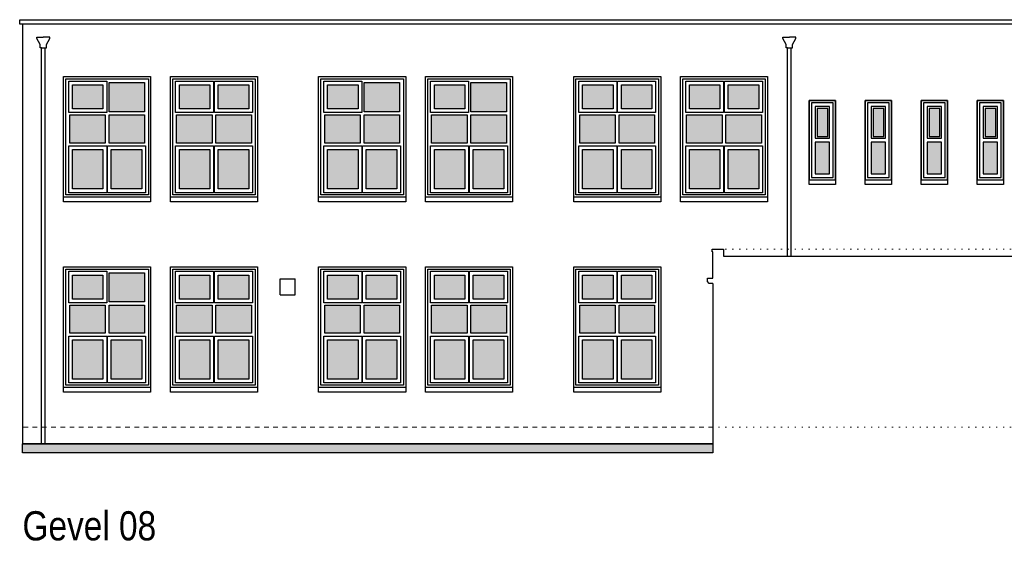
# Model space of a CAD drawing. Extents: x -59835 to 57885, y -767 to 224044.
# Tile 35 of 51: x -41810 to -20535, y 181436 to 192713. Entities that reach past the tile are written whole.
import ezdxf

# ---------------------------------------------------------------- set-up
doc = ezdxf.new("R2010")
doc.units = 0
doc.header["$MEASUREMENT"] = 0
doc.linetypes.add('DASHED', pattern=[200, 100, -100])
doc.linetypes.add('DOT', pattern=[150, 25, -125])
for name, color, linetype in [('101 - TEKSTEN', 7, 'Continuous'), ('102 - MAATVOERING', 7, 'Continuous'), ('21 - BUITENWANDEN', 92, 'Continuous'), ('31 - BUITENKOZIJNEN', 7, 'Continuous'), ('31.1 - ARCERING', 7, 'Continuous'), ('52 - AFVOERVOORZIENINGEN', 92, 'Continuous'), ('90 - TERREIN', 7, 'Continuous')]:
    doc.layers.add(name, color=color, linetype=linetype)

msp = doc.modelspace()

# ---------------------------------------------------------------- hatches: boundary and pattern name
at = {"layer": '31.1 - ARCERING', "linetype": 'Continuous', "lineweight": 5}
for points in [[(-40670, 190783), (-40670, 191303), (-40010, 191303), (-40010, 190783)], [(-40670, 190783), (-40670, 191303), (-40010, 191303), (-40010, 190783)], [(-39880, 190723), (-39880, 191353), (-39110, 191353), (-39110, 190723)], [(-39880, 190723), (-39880, 191353), (-39110, 191353), (-39110, 190723)], [(-38360, 190783), (-38360, 191303), (-37700, 191303), (-37700, 190783)], [(-38360, 190783), (-38360, 191303), (-37700, 191303), (-37700, 190783)], [(-37520, 190783), (-37520, 191303), (-36860, 191303), (-36860, 190783)], [(-37520, 190783), (-37520, 191303), (-36860, 191303), (-36860, 190783)], [(-35160, 190783), (-35160, 191303), (-34500, 191303), (-34500, 190783)], [(-35160, 190783), (-35160, 191303), (-34500, 191303), (-34500, 190783)], [(-34370, 190723), (-34370, 191353), (-33600, 191353), (-33600, 190723)], [(-34370, 190723), (-34370, 191353), (-33600, 191353), (-33600, 190723)], [(-32850, 190783), (-32850, 191303), (-32190, 191303), (-32190, 190783)], [(-32850, 190783), (-32850, 191303), (-32190, 191303), (-32190, 190783)], [(-32060, 190723), (-32060, 191353), (-31290, 191353), (-31290, 190723)], [(-32060, 190723), (-32060, 191353), (-31290, 191353), (-31290, 190723)], [(-29650, 190783), (-29650, 191303), (-28990, 191303), (-28990, 190783)], [(-29650, 190783), (-29650, 191303), (-28990, 191303), (-28990, 190783)], [(-28810, 190783), (-28810, 191303), (-28150, 191303), (-28150, 190783)], [(-28810, 190783), (-28810, 191303), (-28150, 191303), (-28150, 190783)], [(-27340, 190783), (-27340, 191303), (-26680, 191303), (-26680, 190783)], [(-27340, 190783), (-27340, 191303), (-26680, 191303), (-26680, 190783)], [(-26500, 190783), (-26500, 191303), (-25840, 191303), (-25840, 190783)], [(-26500, 190783), (-26500, 191303), (-25840, 191303), (-25840, 190783)], [(-40730, 190043), (-40730, 190653), (-39960, 190653), (-39960, 190043)], [(-40730, 190043), (-40730, 190653), (-39960, 190653), (-39960, 190043)], [(-39880, 190043), (-39880, 190653), (-39110, 190653), (-39110, 190043)], [(-39880, 190043), (-39880, 190653), (-39110, 190653), (-39110, 190043)], [(-38420, 190043), (-38420, 190653), (-37650, 190653), (-37650, 190043)], [(-38420, 190043), (-38420, 190653), (-37650, 190653), (-37650, 190043)], [(-37570, 190043), (-37570, 190653), (-36800, 190653), (-36800, 190043)], [(-37570, 190043), (-37570, 190653), (-36800, 190653), (-36800, 190043)], [(-35220, 190043), (-35220, 190653), (-34450, 190653), (-34450, 190043)], [(-35220, 190043), (-35220, 190653), (-34450, 190653), (-34450, 190043)], [(-34370, 190043), (-34370, 190653), (-33600, 190653), (-33600, 190043)], [(-34370, 190043), (-34370, 190653), (-33600, 190653), (-33600, 190043)], [(-32910, 190043), (-32910, 190653), (-32140, 190653), (-32140, 190043)], [(-32910, 190043), (-32910, 190653), (-32140, 190653), (-32140, 190043)], [(-32060, 190043), (-32060, 190653), (-31290, 190653), (-31290, 190043)], [(-32060, 190043), (-32060, 190653), (-31290, 190653), (-31290, 190043)], [(-29710, 190043), (-29710, 190653), (-28940, 190653), (-28940, 190043)], [(-29710, 190043), (-29710, 190653), (-28940, 190653), (-28940, 190043)], [(-28860, 190043), (-28860, 190653), (-28090, 190653), (-28090, 190043)], [(-28860, 190043), (-28860, 190653), (-28090, 190653), (-28090, 190043)], [(-27400, 190043), (-27400, 190653), (-26630, 190653), (-26630, 190043)], [(-27400, 190043), (-27400, 190653), (-26630, 190653), (-26630, 190043)], [(-26550, 190043), (-26550, 190653), (-25780, 190653), (-25780, 190043)], [(-26550, 190043), (-26550, 190653), (-25780, 190653), (-25780, 190043)], [(-24580, 190188), (-24580, 190793), (-24350, 190793), (-24350, 190188)], [(-24580, 190188), (-24580, 190793), (-24350, 190793), (-24350, 190188)], [(-23370, 190188), (-23370, 190793), (-23140, 190793), (-23140, 190188)], [(-23370, 190188), (-23370, 190793), (-23140, 190793), (-23140, 190188)], [(-22160, 190188), (-22160, 190793), (-21930, 190793), (-21930, 190188)], [(-22160, 190188), (-22160, 190793), (-21930, 190793), (-21930, 190188)], [(-20950, 190188), (-20950, 190793), (-20720, 190793), (-20720, 190188)], [(-20950, 190188), (-20950, 190793), (-20720, 190793), (-20720, 190188)], [(-24620, 189383), (-24620, 190068), (-24310, 190068), (-24310, 189383)], [(-24620, 189383), (-24620, 190068), (-24310, 190068), (-24310, 189383)], [(-23410, 189383), (-23410, 190068), (-23100, 190068), (-23100, 189383)], [(-23410, 189383), (-23410, 190068), (-23100, 190068), (-23100, 189383)], [(-22200, 189383), (-22200, 190068), (-21890, 190068), (-21890, 189383)], [(-22200, 189383), (-22200, 190068), (-21890, 190068), (-21890, 189383)], [(-20990, 189383), (-20990, 190068), (-20680, 190068), (-20680, 189383)], [(-20990, 189383), (-20990, 190068), (-20680, 190068), (-20680, 189383)], [(-40670, 189053), (-40670, 189903), (-40010, 189903), (-40010, 189053)], [(-40670, 189053), (-40670, 189903), (-40010, 189903), (-40010, 189053)], [(-39830, 189053), (-39830, 189903), (-39170, 189903), (-39170, 189053)], [(-39830, 189053), (-39830, 189903), (-39170, 189903), (-39170, 189053)], [(-38360, 189053), (-38360, 189903), (-37700, 189903), (-37700, 189053)], [(-38360, 189053), (-38360, 189903), (-37700, 189903), (-37700, 189053)], [(-37520, 189053), (-37520, 189903), (-36860, 189903), (-36860, 189053)], [(-37520, 189053), (-37520, 189903), (-36860, 189903), (-36860, 189053)], [(-35160, 189053), (-35160, 189903), (-34500, 189903), (-34500, 189053)], [(-35160, 189053), (-35160, 189903), (-34500, 189903), (-34500, 189053)], [(-34320, 189053), (-34320, 189903), (-33660, 189903), (-33660, 189053)], [(-34320, 189053), (-34320, 189903), (-33660, 189903), (-33660, 189053)], [(-32850, 189053), (-32850, 189903), (-32190, 189903), (-32190, 189053)], [(-32850, 189053), (-32850, 189903), (-32190, 189903), (-32190, 189053)], [(-32010, 189053), (-32010, 189903), (-31350, 189903), (-31350, 189053)], [(-32010, 189053), (-32010, 189903), (-31350, 189903), (-31350, 189053)], [(-29650, 189053), (-29650, 189903), (-28990, 189903), (-28990, 189053)], [(-29650, 189053), (-29650, 189903), (-28990, 189903), (-28990, 189053)], [(-28810, 189053), (-28810, 189903), (-28150, 189903), (-28150, 189053)], [(-28810, 189053), (-28810, 189903), (-28150, 189903), (-28150, 189053)], [(-27340, 189053), (-27340, 189903), (-26680, 189903), (-26680, 189053)], [(-27340, 189053), (-27340, 189903), (-26680, 189903), (-26680, 189053)], [(-26500, 189053), (-26500, 189903), (-25840, 189903), (-25840, 189053)], [(-26500, 189053), (-26500, 189903), (-25840, 189903), (-25840, 189053)], [(-39880, 186613), (-39880, 187243), (-39110, 187243), (-39110, 186613)], [(-39880, 186613), (-39880, 187243), (-39110, 187243), (-39110, 186613)], [(-40670, 186673), (-40670, 187193), (-40010, 187193), (-40010, 186673)], [(-40670, 186673), (-40670, 187193), (-40010, 187193), (-40010, 186673)], [(-38360, 186673), (-38360, 187193), (-37700, 187193), (-37700, 186673)], [(-38360, 186673), (-38360, 187193), (-37700, 187193), (-37700, 186673)], [(-37520, 186673), (-37520, 187193), (-36860, 187193), (-36860, 186673)], [(-37520, 186673), (-37520, 187193), (-36860, 187193), (-36860, 186673)], [(-35160, 186673), (-35160, 187193), (-34500, 187193), (-34500, 186673)], [(-35160, 186673), (-35160, 187193), (-34500, 187193), (-34500, 186673)], [(-34320, 186673), (-34320, 187193), (-33660, 187193), (-33660, 186673)], [(-34320, 186673), (-34320, 187193), (-33660, 187193), (-33660, 186673)], [(-32850, 186673), (-32850, 187193), (-32190, 187193), (-32190, 186673)], [(-32850, 186673), (-32850, 187193), (-32190, 187193), (-32190, 186673)], [(-32010, 186673), (-32010, 187193), (-31350, 187193), (-31350, 186673)], [(-32010, 186673), (-32010, 187193), (-31350, 187193), (-31350, 186673)], [(-29650, 186673), (-29650, 187193), (-28990, 187193), (-28990, 186673)], [(-29650, 186673), (-29650, 187193), (-28990, 187193), (-28990, 186673)], [(-28810, 186673), (-28810, 187193), (-28150, 187193), (-28150, 186673)], [(-28810, 186673), (-28810, 187193), (-28150, 187193), (-28150, 186673)], [(-40730, 185933), (-40730, 186543), (-39960, 186543), (-39960, 185933)], [(-40730, 185933), (-40730, 186543), (-39960, 186543), (-39960, 185933)], [(-39880, 185933), (-39880, 186543), (-39110, 186543), (-39110, 185933)], [(-39880, 185933), (-39880, 186543), (-39110, 186543), (-39110, 185933)], [(-38420, 185933), (-38420, 186543), (-37650, 186543), (-37650, 185933)], [(-38420, 185933), (-38420, 186543), (-37650, 186543), (-37650, 185933)], [(-37570, 185933), (-37570, 186543), (-36800, 186543), (-36800, 185933)], [(-37570, 185933), (-37570, 186543), (-36800, 186543), (-36800, 185933)], [(-35220, 185933), (-35220, 186543), (-34450, 186543), (-34450, 185933)], [(-35220, 185933), (-35220, 186543), (-34450, 186543), (-34450, 185933)], [(-34370, 185933), (-34370, 186543), (-33600, 186543), (-33600, 185933)], [(-34370, 185933), (-34370, 186543), (-33600, 186543), (-33600, 185933)], [(-32910, 185933), (-32910, 186543), (-32140, 186543), (-32140, 185933)], [(-32910, 185933), (-32910, 186543), (-32140, 186543), (-32140, 185933)], [(-32060, 185933), (-32060, 186543), (-31290, 186543), (-31290, 185933)], [(-32060, 185933), (-32060, 186543), (-31290, 186543), (-31290, 185933)], [(-29710, 185933), (-29710, 186543), (-28940, 186543), (-28940, 185933)], [(-29710, 185933), (-29710, 186543), (-28940, 186543), (-28940, 185933)], [(-28860, 185933), (-28860, 186543), (-28090, 186543), (-28090, 185933)], [(-28860, 185933), (-28860, 186543), (-28090, 186543), (-28090, 185933)], [(-40670, 184943), (-40670, 185793), (-40010, 185793), (-40010, 184943)], [(-40670, 184943), (-40670, 185793), (-40010, 185793), (-40010, 184943)], [(-39830, 184943), (-39830, 185793), (-39170, 185793), (-39170, 184943)], [(-39830, 184943), (-39830, 185793), (-39170, 185793), (-39170, 184943)], [(-38360, 184943), (-38360, 185793), (-37700, 185793), (-37700, 184943)], [(-38360, 184943), (-38360, 185793), (-37700, 185793), (-37700, 184943)], [(-37520, 184943), (-37520, 185793), (-36860, 185793), (-36860, 184943)], [(-37520, 184943), (-37520, 185793), (-36860, 185793), (-36860, 184943)], [(-35160, 184943), (-35160, 185793), (-34500, 185793), (-34500, 184943)], [(-35160, 184943), (-35160, 185793), (-34500, 185793), (-34500, 184943)], [(-34320, 184943), (-34320, 185793), (-33660, 185793), (-33660, 184943)], [(-34320, 184943), (-34320, 185793), (-33660, 185793), (-33660, 184943)], [(-32850, 184943), (-32850, 185793), (-32190, 185793), (-32190, 184943)], [(-32850, 184943), (-32850, 185793), (-32190, 185793), (-32190, 184943)], [(-32010, 184943), (-32010, 185793), (-31350, 185793), (-31350, 184943)], [(-32010, 184943), (-32010, 185793), (-31350, 185793), (-31350, 184943)], [(-29650, 184943), (-29650, 185793), (-28990, 185793), (-28990, 184943)], [(-29650, 184943), (-29650, 185793), (-28990, 185793), (-28990, 184943)], [(-28810, 184943), (-28810, 185793), (-28150, 185793), (-28150, 184943)], [(-28810, 184943), (-28810, 185793), (-28150, 185793), (-28150, 184943)]]:
    msp.add_hatch(color=253, dxfattribs=at).paths.add_polyline_path(points, flags=0)
at = {"layer": '90 - TERREIN', "linetype": 'Continuous', "lineweight": 5}
msp.add_hatch(color=7, dxfattribs=at).paths.add_polyline_path([(-41750, 183346), (-41750, 183546), (-26830, 183546), (-26830, 183346)], flags=0)

# ---------------------------------------------------------------- linework, layer by layer
at = {"layer": '102 - MAATVOERING', "color": 8, "linetype": 'DOT', "lineweight": 5}
for points in [[(-19338, 187753), (-26600, 187753)], [(-19338, 183903), (-26830, 183903)]]:
    msp.add_lwpolyline(points, dxfattribs=at)
at = {"layer": '102 - MAATVOERING', "color": 213, "linetype": 'DASHED', "lineweight": 13}
msp.add_lwpolyline([(-26830, 183903), (-41750, 183903)], dxfattribs=at)
at = {"layer": '21 - BUITENWANDEN', "color": 92, "linetype": 'Continuous', "lineweight": 25}
for points in [[(-41750, 192613), (-41810, 192613), (-41810, 192713), (-19600, 192713), (-19600, 192613), (-41810, 192613)], [(-41750, 192613), (-41750, 183546)], [(-19660, 192613), (-41750, 192613)], [(-26830, 187013), (-26910, 187013), (-26950, 187053), (-26950, 187123), (-26830, 187123), (-26830, 187693), (-26850, 187693), (-26850, 187753), (-26600, 187753)], [(-26600, 187753), (-26600, 187603), (-19660, 187603)], [(-36180, 187113), (-35860, 187113)], [(-36180, 186763), (-36180, 187113)], [(-35860, 186763), (-35860, 187113)], [(-26830, 187013), (-26830, 183546)], [(-36180, 186763), (-35860, 186763)], [(-26830, 183546), (-41750, 183546)]]:
    msp.add_lwpolyline(points, dxfattribs=at)
for points in [[(-40860, 188773), (-40860, 191483), (-38980, 191483), (-38980, 188773)], [(-40860, 188773), (-40860, 191483), (-38980, 191483), (-38980, 188773)], [(-38550, 188773), (-38550, 191483), (-36670, 191483), (-36670, 188773)], [(-38550, 188773), (-38550, 191483), (-36670, 191483), (-36670, 188773)], [(-35350, 188773), (-35350, 191483), (-33470, 191483), (-33470, 188773)], [(-35350, 188773), (-35350, 191483), (-33470, 191483), (-33470, 188773)], [(-33040, 188773), (-33040, 191483), (-31160, 191483), (-31160, 188773)], [(-33040, 188773), (-33040, 191483), (-31160, 191483), (-31160, 188773)], [(-29840, 188773), (-29840, 191483), (-27960, 191483), (-27960, 188773)], [(-29840, 188773), (-29840, 191483), (-27960, 191483), (-27960, 188773)], [(-27530, 188773), (-27530, 191483), (-25650, 191483), (-25650, 188773)], [(-27530, 188773), (-27530, 191483), (-25650, 191483), (-25650, 188773)], [(-24750, 189153), (-24750, 190963), (-24180, 190963), (-24180, 189153)], [(-23540, 189153), (-23540, 190963), (-22970, 190963), (-22970, 189153)], [(-22330, 189153), (-22330, 190963), (-21760, 190963), (-21760, 189153)], [(-21120, 189153), (-21120, 190963), (-20550, 190963), (-20550, 189153)], [(-40860, 184663), (-40860, 187373), (-38980, 187373), (-38980, 184663)], [(-40860, 184663), (-40860, 187373), (-38980, 187373), (-38980, 184663)], [(-38550, 184663), (-38550, 187373), (-36670, 187373), (-36670, 184663)], [(-38550, 184663), (-38550, 187373), (-36670, 187373), (-36670, 184663)], [(-35350, 184663), (-35350, 187373), (-33470, 187373), (-33470, 184663)], [(-35350, 184663), (-35350, 187373), (-33470, 187373), (-33470, 184663)], [(-33040, 184663), (-33040, 187373), (-31160, 187373), (-31160, 184663)], [(-33040, 184663), (-33040, 187373), (-31160, 187373), (-31160, 184663)], [(-29840, 184663), (-29840, 187373), (-27960, 187373), (-27960, 184663)], [(-29840, 184663), (-29840, 187373), (-27960, 187373), (-27960, 184663)]]:
    msp.add_lwpolyline(points, close=True, dxfattribs=at)
at = {"layer": '31 - BUITENKOZIJNEN', "color": 92, "linetype": 'Continuous', "lineweight": 25}
for points in [[(-40860, 188873), (-40860, 191483), (-38980, 191483), (-38980, 188873)], [(-38550, 188873), (-38550, 191483), (-36670, 191483), (-36670, 188873)], [(-35350, 188873), (-35350, 191483), (-33470, 191483), (-33470, 188873)], [(-33040, 188873), (-33040, 191483), (-31160, 191483), (-31160, 188873)], [(-29840, 188873), (-29840, 191483), (-27960, 191483), (-27960, 188873)], [(-27530, 188873), (-27530, 191483), (-25650, 191483), (-25650, 188873)], [(-40810, 188923), (-40810, 191433), (-39030, 191433), (-39030, 188923)], [(-39930, 191383), (-39930, 190703), (-40750, 190703), (-40750, 191383)], [(-40010, 191303), (-40010, 190783), (-40670, 190783), (-40670, 191303)], [(-39110, 191353), (-39110, 190723), (-39880, 190723), (-39880, 191353)], [(-38500, 188923), (-38500, 191433), (-36720, 191433), (-36720, 188923)], [(-37620, 191383), (-37620, 190703), (-38440, 190703), (-38440, 191383)], [(-37700, 191303), (-37700, 190783), (-38360, 190783), (-38360, 191303)], [(-36780, 191383), (-36780, 190703), (-37600, 190703), (-37600, 191383)], [(-36860, 191303), (-36860, 190783), (-37520, 190783), (-37520, 191303)], [(-35300, 188923), (-35300, 191433), (-33520, 191433), (-33520, 188923)], [(-34420, 191383), (-34420, 190703), (-35240, 190703), (-35240, 191383)], [(-34500, 191303), (-34500, 190783), (-35160, 190783), (-35160, 191303)], [(-33600, 191353), (-33600, 190723), (-34370, 190723), (-34370, 191353)], [(-32990, 188923), (-32990, 191433), (-31210, 191433), (-31210, 188923)], [(-32110, 191383), (-32110, 190703), (-32930, 190703), (-32930, 191383)], [(-32190, 191303), (-32190, 190783), (-32850, 190783), (-32850, 191303)], [(-31290, 191353), (-31290, 190723), (-32060, 190723), (-32060, 191353)], [(-29790, 188923), (-29790, 191433), (-28010, 191433), (-28010, 188923)], [(-28910, 191383), (-28910, 190703), (-29730, 190703), (-29730, 191383)], [(-28990, 191303), (-28990, 190783), (-29650, 190783), (-29650, 191303)], [(-28070, 191383), (-28070, 190703), (-28890, 190703), (-28890, 191383)], [(-28150, 191303), (-28150, 190783), (-28810, 190783), (-28810, 191303)], [(-27480, 188923), (-27480, 191433), (-25700, 191433), (-25700, 188923)], [(-26600, 191383), (-26600, 190703), (-27420, 190703), (-27420, 191383)], [(-26680, 191303), (-26680, 190783), (-27340, 190783), (-27340, 191303)], [(-25760, 191383), (-25760, 190703), (-26580, 190703), (-26580, 191383)], [(-25840, 191303), (-25840, 190783), (-26500, 190783), (-26500, 191303)], [(-24750, 189253), (-24180, 189253), (-24180, 190963), (-24750, 190963)], [(-24700, 189303), (-24230, 189303), (-24230, 190913), (-24700, 190913)], [(-23540, 189253), (-22970, 189253), (-22970, 190963), (-23540, 190963)], [(-23490, 189303), (-23020, 189303), (-23020, 190913), (-23490, 190913)], [(-22330, 189253), (-21760, 189253), (-21760, 190963), (-22330, 190963)], [(-22280, 189303), (-21810, 189303), (-21810, 190913), (-22280, 190913)], [(-21120, 189253), (-20550, 189253), (-20550, 190963), (-21120, 190963)], [(-21070, 189303), (-20600, 189303), (-20600, 190913), (-21070, 190913)], [(-39960, 190653), (-39960, 190043), (-40730, 190043), (-40730, 190653)], [(-39110, 190653), (-39110, 190043), (-39880, 190043), (-39880, 190653)], [(-37650, 190653), (-37650, 190043), (-38420, 190043), (-38420, 190653)], [(-36800, 190653), (-36800, 190043), (-37570, 190043), (-37570, 190653)], [(-34450, 190653), (-34450, 190043), (-35220, 190043), (-35220, 190653)], [(-33600, 190653), (-33600, 190043), (-34370, 190043), (-34370, 190653)], [(-32140, 190653), (-32140, 190043), (-32910, 190043), (-32910, 190653)], [(-31290, 190653), (-31290, 190043), (-32060, 190043), (-32060, 190653)], [(-28940, 190653), (-28940, 190043), (-29710, 190043), (-29710, 190653)], [(-28090, 190653), (-28090, 190043), (-28860, 190043), (-28860, 190653)], [(-26630, 190653), (-26630, 190043), (-27400, 190043), (-27400, 190653)], [(-25780, 190653), (-25780, 190043), (-26550, 190043), (-26550, 190653)], [(-24620, 190148), (-24310, 190148), (-24310, 190833), (-24620, 190833)], [(-24580, 190188), (-24350, 190188), (-24350, 190793), (-24580, 190793)], [(-23410, 190148), (-23100, 190148), (-23100, 190833), (-23410, 190833)], [(-23370, 190188), (-23140, 190188), (-23140, 190793), (-23370, 190793)], [(-22200, 190148), (-21890, 190148), (-21890, 190833), (-22200, 190833)], [(-22160, 190188), (-21930, 190188), (-21930, 190793), (-22160, 190793)], [(-20990, 190148), (-20680, 190148), (-20680, 190833), (-20990, 190833)], [(-20950, 190188), (-20720, 190188), (-20720, 190793), (-20950, 190793)], [(-24620, 189383), (-24310, 189383), (-24310, 190068), (-24620, 190068)], [(-23410, 189383), (-23100, 189383), (-23100, 190068), (-23410, 190068)], [(-22200, 189383), (-21890, 189383), (-21890, 190068), (-22200, 190068)], [(-20990, 189383), (-20680, 189383), (-20680, 190068), (-20990, 190068)], [(-39930, 189983), (-39930, 188973), (-40750, 188973), (-40750, 189983)], [(-40010, 189903), (-40010, 189053), (-40670, 189053), (-40670, 189903)], [(-39090, 189983), (-39090, 188973), (-39910, 188973), (-39910, 189983)], [(-39170, 189903), (-39170, 189053), (-39830, 189053), (-39830, 189903)], [(-37620, 189983), (-37620, 188973), (-38440, 188973), (-38440, 189983)], [(-37700, 189903), (-37700, 189053), (-38360, 189053), (-38360, 189903)], [(-36780, 189983), (-36780, 188973), (-37600, 188973), (-37600, 189983)], [(-36860, 189903), (-36860, 189053), (-37520, 189053), (-37520, 189903)], [(-34420, 189983), (-34420, 188973), (-35240, 188973), (-35240, 189983)], [(-34500, 189903), (-34500, 189053), (-35160, 189053), (-35160, 189903)], [(-33580, 189983), (-33580, 188973), (-34400, 188973), (-34400, 189983)], [(-33660, 189903), (-33660, 189053), (-34320, 189053), (-34320, 189903)], [(-32110, 189983), (-32110, 188973), (-32930, 188973), (-32930, 189983)], [(-32190, 189903), (-32190, 189053), (-32850, 189053), (-32850, 189903)], [(-31270, 189983), (-31270, 188973), (-32090, 188973), (-32090, 189983)], [(-31350, 189903), (-31350, 189053), (-32010, 189053), (-32010, 189903)], [(-28910, 189983), (-28910, 188973), (-29730, 188973), (-29730, 189983)], [(-28990, 189903), (-28990, 189053), (-29650, 189053), (-29650, 189903)], [(-28070, 189983), (-28070, 188973), (-28890, 188973), (-28890, 189983)], [(-28150, 189903), (-28150, 189053), (-28810, 189053), (-28810, 189903)], [(-26600, 189983), (-26600, 188973), (-27420, 188973), (-27420, 189983)], [(-26680, 189903), (-26680, 189053), (-27340, 189053), (-27340, 189903)], [(-25760, 189983), (-25760, 188973), (-26580, 188973), (-26580, 189983)], [(-25840, 189903), (-25840, 189053), (-26500, 189053), (-26500, 189903)], [(-40860, 184763), (-40860, 187373), (-38980, 187373), (-38980, 184763)], [(-40810, 184813), (-40810, 187323), (-39030, 187323), (-39030, 184813)], [(-39930, 187273), (-39930, 186593), (-40750, 186593), (-40750, 187273)], [(-39110, 187243), (-39110, 186613), (-39880, 186613), (-39880, 187243)], [(-38550, 184763), (-38550, 187373), (-36670, 187373), (-36670, 184763)], [(-38500, 184813), (-38500, 187323), (-36720, 187323), (-36720, 184813)], [(-37620, 187273), (-37620, 186593), (-38440, 186593), (-38440, 187273)], [(-36780, 187273), (-36780, 186593), (-37600, 186593), (-37600, 187273)], [(-35350, 184763), (-35350, 187373), (-33470, 187373), (-33470, 184763)], [(-35300, 184813), (-35300, 187323), (-33520, 187323), (-33520, 184813)], [(-34420, 187273), (-34420, 186593), (-35240, 186593), (-35240, 187273)], [(-33580, 187273), (-33580, 186593), (-34400, 186593), (-34400, 187273)], [(-33040, 184763), (-33040, 187373), (-31160, 187373), (-31160, 184763)], [(-32990, 184813), (-32990, 187323), (-31210, 187323), (-31210, 184813)], [(-32110, 187273), (-32110, 186593), (-32930, 186593), (-32930, 187273)], [(-31270, 187273), (-31270, 186593), (-32090, 186593), (-32090, 187273)], [(-29840, 184763), (-29840, 187373), (-27960, 187373), (-27960, 184763)], [(-29790, 184813), (-29790, 187323), (-28010, 187323), (-28010, 184813)], [(-28910, 187273), (-28910, 186593), (-29730, 186593), (-29730, 187273)], [(-28070, 187273), (-28070, 186593), (-28890, 186593), (-28890, 187273)], [(-40010, 187193), (-40010, 186673), (-40670, 186673), (-40670, 187193)], [(-37700, 187193), (-37700, 186673), (-38360, 186673), (-38360, 187193)], [(-36860, 187193), (-36860, 186673), (-37520, 186673), (-37520, 187193)], [(-34500, 187193), (-34500, 186673), (-35160, 186673), (-35160, 187193)], [(-33660, 187193), (-33660, 186673), (-34320, 186673), (-34320, 187193)], [(-32190, 187193), (-32190, 186673), (-32850, 186673), (-32850, 187193)], [(-31350, 187193), (-31350, 186673), (-32010, 186673), (-32010, 187193)], [(-28990, 187193), (-28990, 186673), (-29650, 186673), (-29650, 187193)], [(-28150, 187193), (-28150, 186673), (-28810, 186673), (-28810, 187193)], [(-39960, 186543), (-39960, 185933), (-40730, 185933), (-40730, 186543)], [(-39110, 186543), (-39110, 185933), (-39880, 185933), (-39880, 186543)], [(-37650, 186543), (-37650, 185933), (-38420, 185933), (-38420, 186543)], [(-36800, 186543), (-36800, 185933), (-37570, 185933), (-37570, 186543)], [(-34450, 186543), (-34450, 185933), (-35220, 185933), (-35220, 186543)], [(-33600, 186543), (-33600, 185933), (-34370, 185933), (-34370, 186543)], [(-32140, 186543), (-32140, 185933), (-32910, 185933), (-32910, 186543)], [(-31290, 186543), (-31290, 185933), (-32060, 185933), (-32060, 186543)], [(-28940, 186543), (-28940, 185933), (-29710, 185933), (-29710, 186543)], [(-28090, 186543), (-28090, 185933), (-28860, 185933), (-28860, 186543)], [(-39930, 185873), (-39930, 184863), (-40750, 184863), (-40750, 185873)], [(-40010, 185793), (-40010, 184943), (-40670, 184943), (-40670, 185793)], [(-39090, 185873), (-39090, 184863), (-39910, 184863), (-39910, 185873)], [(-39170, 185793), (-39170, 184943), (-39830, 184943), (-39830, 185793)], [(-37620, 185873), (-37620, 184863), (-38440, 184863), (-38440, 185873)], [(-37700, 185793), (-37700, 184943), (-38360, 184943), (-38360, 185793)], [(-36780, 185873), (-36780, 184863), (-37600, 184863), (-37600, 185873)], [(-36860, 185793), (-36860, 184943), (-37520, 184943), (-37520, 185793)], [(-34420, 185873), (-34420, 184863), (-35240, 184863), (-35240, 185873)], [(-34500, 185793), (-34500, 184943), (-35160, 184943), (-35160, 185793)], [(-33580, 185873), (-33580, 184863), (-34400, 184863), (-34400, 185873)], [(-33660, 185793), (-33660, 184943), (-34320, 184943), (-34320, 185793)], [(-32110, 185873), (-32110, 184863), (-32930, 184863), (-32930, 185873)], [(-32190, 185793), (-32190, 184943), (-32850, 184943), (-32850, 185793)], [(-31270, 185873), (-31270, 184863), (-32090, 184863), (-32090, 185873)], [(-31350, 185793), (-31350, 184943), (-32010, 184943), (-32010, 185793)], [(-28910, 185873), (-28910, 184863), (-29730, 184863), (-29730, 185873)], [(-28990, 185793), (-28990, 184943), (-29650, 184943), (-29650, 185793)], [(-28070, 185873), (-28070, 184863), (-28890, 184863), (-28890, 185873)], [(-28150, 185793), (-28150, 184943), (-28810, 184943), (-28810, 185793)]]:
    msp.add_lwpolyline(points, close=True, dxfattribs=at)
at = {"layer": '52 - AFVOERVOORZIENINGEN', "color": 92, "linetype": 'Continuous', "lineweight": 25}
for points in [[(-41340, 192103), (-41370, 192103), (-41370, 192173), (-41439, 192303), (-41439, 192333), (-41300, 192333)], [(-41260, 192103), (-41230, 192103), (-41230, 192173), (-41161, 192303), (-41161, 192333), (-41300, 192333)], [(-25220, 192103), (-25250, 192103), (-25250, 192173), (-25319, 192303), (-25319, 192333), (-25180, 192333)], [(-25140, 192103), (-25110, 192103), (-25110, 192173), (-25041, 192303), (-25041, 192333), (-25180, 192333)], [(-41340, 183546), (-41340, 192103)], [(-41340, 192103), (-41260, 192103)], [(-41260, 183546), (-41260, 192103)], [(-25220, 187603), (-25220, 192103)], [(-25220, 192103), (-25140, 192103)], [(-25140, 187603), (-25140, 192103)], [(-25220, 187603), (-25140, 187603)], [(-41340, 183546), (-41260, 183546)]]:
    msp.add_lwpolyline(points, dxfattribs=at)
at = {"layer": '90 - TERREIN', "color": 92, "linetype": 'Continuous', "lineweight": 25}
for points in [[(-41750, 183546), (-26830, 183546)], [(-41750, 183346), (-41750, 183546)], [(-26830, 183546), (-26830, 183346)], [(-26830, 183346), (-41750, 183346)]]:
    msp.add_lwpolyline(points, dxfattribs=at)

# ---------------------------------------------------------------- texts
at = {"layer": '101 - TEKSTEN', "color": 7, "linetype": 'Continuous', "lineweight": 0, "insert": (-41750, 181447), "char_height": 629.999983, "attachment_point": 7, "line_spacing_factor": 1.333333}
msp.add_mtext('{\\fArial Narrow|b0|i0|c12|p0;Gevel 08}', dxfattribs=at)

doc.saveas('drawing.dxf')
